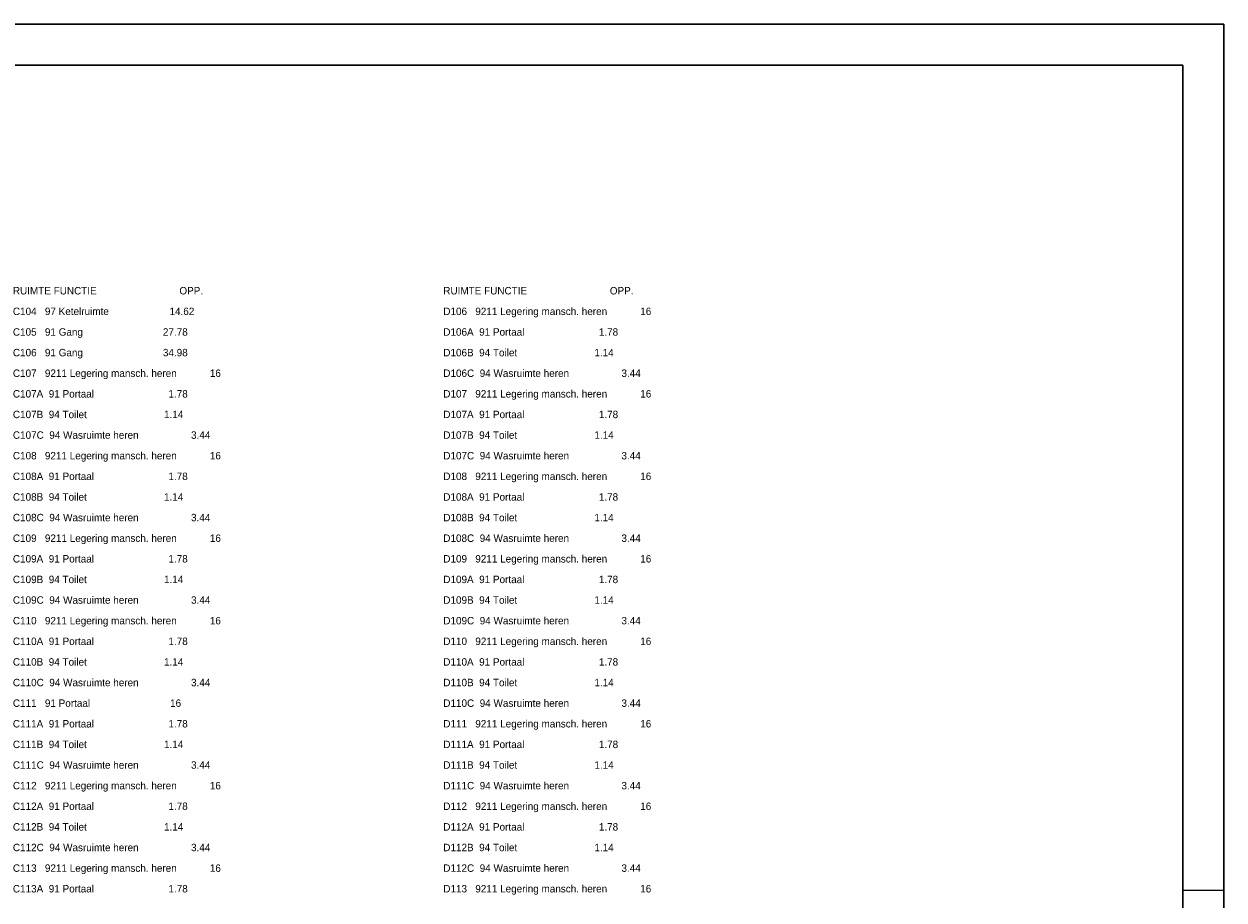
# Model space of a CAD drawing. Header units: millimetres. Extents: x -15 to 226, y -21 to 63.
# Tile 62 of 62: x 168 to 226, y 20 to 63. Entities that reach past the tile are written whole.
import ezdxf

# ---------------------------------------------------------------- set-up
doc = ezdxf.new("R2010")
doc.units = ezdxf.units.MM
doc.layers.add('KADER', color=7, linetype='Continuous')
doc.layers.add('LEGENDA', color=7, linetype='Continuous')
doc.styles.add('dgn000', font='dgn000.shx')

# ---------------------------------------------------------------- blocks, each defined once
blk = doc.blocks.new('DDELEG')
at = {"layer": 'LEGENDA', "color": 1, "linetype": 'Continuous', "lineweight": 0, "style": 'dgn000'}
for s, p in [('RUIMTE FUNCTIE                              OPP.', (41.76, 0)), ('RUIMTE FUNCTIE                              OPP.', (62.64, 0)), ('C104   97 Ketelruimte                      14.62', (41.76, -1)), ('D106   9211 Legering mansch. heren            16', (62.64, -1)), ('C105   91 Gang                             27.78', (41.76, -2)), ('D106A  91 Portaal                           1.78', (62.64, -2)), ('C106   91 Gang                             34.98', (41.76, -3)), ('D106B  94 Toilet                            1.14', (62.64, -3)), ('C107   9211 Legering mansch. heren            16', (41.76, -4)), ('D106C  94 Wasruimte heren                   3.44', (62.64, -4)), ('C107A  91 Portaal                           1.78', (41.76, -5)), ('D107   9211 Legering mansch. heren            16', (62.64, -5)), ('C107B  94 Toilet                            1.14', (41.76, -6)), ('D107A  91 Portaal                           1.78', (62.64, -6)), ('C107C  94 Wasruimte heren                   3.44', (41.76, -7)), ('D107B  94 Toilet                            1.14', (62.64, -7)), ('C108   9211 Legering mansch. heren            16', (41.76, -8)), ('D107C  94 Wasruimte heren                   3.44', (62.64, -8)), ('C108A  91 Portaal                           1.78', (41.76, -9)), ('D108   9211 Legering mansch. heren            16', (62.64, -9)), ('C108B  94 Toilet                            1.14', (41.76, -10)), ('D108A  91 Portaal                           1.78', (62.64, -10)), ('C108C  94 Wasruimte heren                   3.44', (41.76, -11)), ('D108B  94 Toilet                            1.14', (62.64, -11)), ('C109   9211 Legering mansch. heren            16', (41.76, -12)), ('D108C  94 Wasruimte heren                   3.44', (62.64, -12)), ('C109A  91 Portaal                           1.78', (41.76, -13)), ('D109   9211 Legering mansch. heren            16', (62.64, -13)), ('C109B  94 Toilet                            1.14', (41.76, -14)), ('D109A  91 Portaal                           1.78', (62.64, -14)), ('C109C  94 Wasruimte heren                   3.44', (41.76, -15)), ('D109B  94 Toilet                            1.14', (62.64, -15)), ('C110   9211 Legering mansch. heren            16', (41.76, -16)), ('D109C  94 Wasruimte heren                   3.44', (62.64, -16)), ('C110A  91 Portaal                           1.78', (41.76, -17)), ('D110   9211 Legering mansch. heren            16', (62.64, -17)), ('C110B  94 Toilet                            1.14', (41.76, -18)), ('D110A  91 Portaal                           1.78', (62.64, -18)), ('C110C  94 Wasruimte heren                   3.44', (41.76, -19)), ('D110B  94 Toilet                            1.14', (62.64, -19)), ('C111   91 Portaal                             16', (41.76, -20)), ('D110C  94 Wasruimte heren                   3.44', (62.64, -20)), ('C111A  91 Portaal                           1.78', (41.76, -21)), ('D111   9211 Legering mansch. heren            16', (62.64, -21)), ('C111B  94 Toilet                            1.14', (41.76, -22)), ('D111A  91 Portaal                           1.78', (62.64, -22)), ('C111C  94 Wasruimte heren                   3.44', (41.76, -23)), ('D111B  94 Toilet                            1.14', (62.64, -23)), ('C112   9211 Legering mansch. heren            16', (41.76, -24)), ('D111C  94 Wasruimte heren                   3.44', (62.64, -24)), ('C112A  91 Portaal                           1.78', (41.76, -25)), ('D112   9211 Legering mansch. heren            16', (62.64, -25)), ('C112B  94 Toilet                            1.14', (41.76, -26)), ('D112A  91 Portaal                           1.78', (62.64, -26)), ('C112C  94 Wasruimte heren                   3.44', (41.76, -27)), ('D112B  94 Toilet                            1.14', (62.64, -27)), ('C113   9211 Legering mansch. heren            16', (41.76, -28)), ('D112C  94 Wasruimte heren                   3.44', (62.64, -28)), ('C113A  91 Portaal                           1.78', (41.76, -29)), ('D113   9211 Legering mansch. heren            16', (62.64, -29))]:
    blk.add_text(s, height=0.36, dxfattribs=at).set_placement(p)
blk = doc.blocks.new('A2L1')
at = {"layer": 'KADER', "color": 1, "linetype": 'Continuous', "lineweight": 30}
for p, q in [((2, 82), (-116.8, 82)), ((2, -2), (2, 82)), ((0, 80), (-114.8, 80)), ((0, 0), (0, 80))]:
    blk.add_line(p, q, dxfattribs=at)
at = {"layer": 'KADER', "color": 1, "linetype": 'Continuous', "lineweight": 0}
blk.add_line((-0.003, 40), (1.997, 40), dxfattribs=at)

msp = doc.modelspace()

# ---------------------------------------------------------------- block references
at = {"color": 1, "linetype": 'Continuous', "lineweight": 0}
msp.add_blockref('A2L1', (223.936, -19.469), dxfattribs=at)
at = {"layer": 'LEGENDA', "color": 1, "linetype": 'Continuous', "lineweight": 0}
msp.add_blockref('DDELEG', (125.423, 49.417), dxfattribs=at)

doc.saveas('drawing.dxf')
